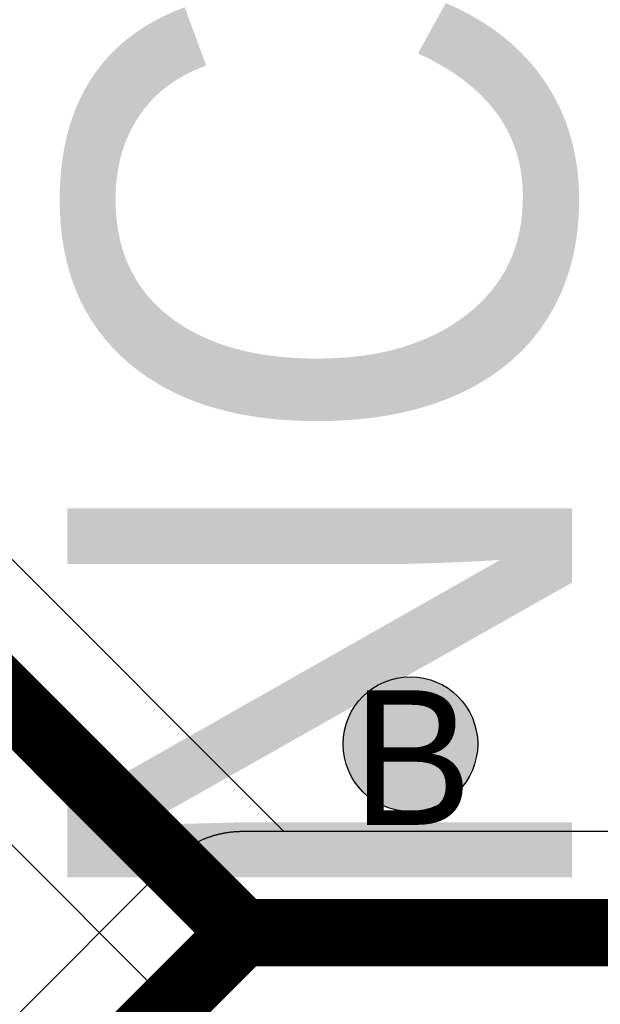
# Model space of a CAD drawing. Header units: millimetres. Extents: x -1.5 to 11.1, y -3 to 5.
# Tile 199 of 256: x 0.5919 to 0.6782, y 2.9644 to 3.1106. Entities that reach past the tile are written whole.
import ezdxf

# ---------------------------------------------------------------- set-up
doc = ezdxf.new("R2010")
doc.units = ezdxf.units.MM
doc.header["$MEASUREMENT"] = 0
for name, color, linetype, true_color in [('BottomLayer', 5, 'Continuous', 0x0000ff), ('DrillDrawing', 1, 'Continuous', 0xff0000), ('Metal_2', 7, 'Continuous', 0x7f0000), ('Metal_3', 7, 'Continuous', 0x3f7f00), ('TopLayer', 1, 'Continuous', 0xff0000), ('TopOverlay', 2, 'Continuous', 0xffff00)]:
    doc.layers.add(name, color=color, linetype=linetype, true_color=true_color)
doc.styles.add('textstyle606', font='txt')
doc.styles.add('textstyle91', font='txt')

msp = doc.modelspace()

# ---------------------------------------------------------------- hatches: boundary and pattern name
at = {"layer": 'BottomLayer', "true_color": 0x0000ff}
h = msp.add_hatch(color=5, dxfattribs=at)
edge = h.paths.add_edge_path(flags=0)
edge.add_arc((0.65, 3.003), 0.01, 0, 360)
at = {"layer": 'Metal_2', "true_color": 0x7f0000}
h = msp.add_hatch(color=16, dxfattribs=at)
edge = h.paths.add_edge_path(flags=0)
edge.add_arc((0.65, 3.003), 0.01, 0, 360)
at = {"layer": 'Metal_3', "true_color": 0x3f7f00}
h = msp.add_hatch(color=76, dxfattribs=at)
edge = h.paths.add_edge_path(flags=0)
edge.add_arc((0.65, 3.003), 0.01, 0, 360)
at = {"layer": 'TopLayer', "true_color": 0xff0000}
h = msp.add_hatch(color=1, dxfattribs=at)
edge = h.paths.add_edge_path(flags=0)
edge.add_arc((0.65, 3.003), 0.01, 0, 360)

# ---------------------------------------------------------------- linework, layer by layer
at = {"layer": 'BottomLayer', "color": 5, "true_color": 0x0000ff}
msp.add_circle((0.65, 3.003), 0.01, dxfattribs=at)
at = {"layer": 'Metal_2', "color": 16, "true_color": 0x7f0000}
msp.add_circle((0.65, 3.003), 0.01, dxfattribs=at)
at = {"layer": 'Metal_3'}
for p, q in [((0.63121, 2.99), (0.56996, 3.05125)), ((0.54875, 3.03004), (0.61439, 2.96439)), ((0.95, 2.99), (0.63121, 2.99)), ((0.61439, 2.96439), (0.61447, 2.96432))]:
    msp.add_line(p, q, dxfattribs=at)
for points in [[(0.55, 3.05, 0.01, 0.01, 0), (0.625, 2.975, 0.01, 0.01, 0)], [(0.625, 2.975, 0.01, 0.01, 0), (0.95, 2.975, 0.01, 0.01, 0)]]:
    msp.add_lwpolyline(points, format="xyseb", dxfattribs=at)
msp.add_lwpolyline([(0.6225, 2.975, 0.005, 0.005, 1), (0.6275, 2.975, 0.005, 0.005, 1)], format="xyseb", close=True, dxfattribs=at)
msp.add_lwpolyline([(0.6225, 2.975, 0.005, 0.005, 1), (0.6275, 2.975, 0.005, 0.005, 1)], format="xyseb", close=True, dxfattribs=at)
at = {"layer": 'Metal_3', "color": 76, "true_color": 0x3f7f00}
msp.add_circle((0.65, 3.003), 0.01, dxfattribs=at)
at = {"layer": 'TopLayer'}
for p, q in [((0.61896, 2.98873), (0.61886, 2.98869)), ((0.61906, 2.98877), (0.61896, 2.98873)), ((0.61916, 2.98882), (0.61906, 2.98877)), ((0.61926, 2.98886), (0.61916, 2.98882)), ((0.61936, 2.9889), (0.61926, 2.98886)), ((0.61946, 2.98894), (0.61936, 2.9889)), ((0.61956, 2.98898), (0.61946, 2.98894)), ((0.61967, 2.98902), (0.61956, 2.98898)), ((0.61977, 2.98906), (0.61967, 2.98902)), ((0.61987, 2.9891), (0.61977, 2.98906)), ((0.61997, 2.98913), (0.61987, 2.9891)), ((0.62008, 2.98917), (0.61997, 2.98913)), ((0.62018, 2.9892), (0.62008, 2.98917)), ((0.62028, 2.98924), (0.62018, 2.9892)), ((0.62039, 2.98927), (0.62028, 2.98924)), ((0.62049, 2.98931), (0.62039, 2.98927)), ((0.62059, 2.98934), (0.62049, 2.98931)), ((0.6207, 2.98937), (0.62059, 2.98934)), ((0.6208, 2.9894), (0.6207, 2.98937)), ((0.62091, 2.98943), (0.6208, 2.9894)), ((0.62101, 2.98946), (0.62091, 2.98943)), ((0.62112, 2.98949), (0.62101, 2.98946)), ((0.62122, 2.98952), (0.62112, 2.98949)), ((0.62133, 2.98954), (0.62122, 2.98952)), ((0.62143, 2.98957), (0.62133, 2.98954)), ((0.62148, 2.98958), (0.62143, 2.98957)), ((0.62154, 2.9896), (0.62148, 2.98958)), ((0.62165, 2.98962), (0.62154, 2.9896)), ((0.62175, 2.98964), (0.62165, 2.98962)), ((0.62186, 2.98967), (0.62175, 2.98964)), ((0.62197, 2.98969), (0.62186, 2.98967)), ((0.62207, 2.98971), (0.62197, 2.98969)), ((0.62218, 2.98973), (0.62207, 2.98971)), ((0.62229, 2.98975), (0.62218, 2.98973)), ((0.6224, 2.98977), (0.62229, 2.98975)), ((0.6225, 2.98979), (0.6224, 2.98977)), ((0.62261, 2.98981), (0.6225, 2.98979)), ((0.62272, 2.98983), (0.62261, 2.98981)), ((0.62283, 2.98984), (0.62272, 2.98983)), ((0.62293, 2.98986), (0.62283, 2.98984)), ((0.62304, 2.98987), (0.62293, 2.98986)), ((0.62315, 2.98989), (0.62304, 2.98987)), ((0.62326, 2.9899), (0.62315, 2.98989)), ((0.62337, 2.98991), (0.62326, 2.9899)), ((0.62348, 2.98992), (0.62337, 2.98991)), ((0.62358, 2.98993), (0.62348, 2.98992)), ((0.62369, 2.98994), (0.62358, 2.98993)), ((0.6238, 2.98995), (0.62369, 2.98994)), ((0.62391, 2.98996), (0.6238, 2.98995)), ((0.62402, 2.98997), (0.62391, 2.98996)), ((0.62413, 2.98997), (0.62402, 2.98997)), ((0.62424, 2.98998), (0.62413, 2.98997)), ((0.62435, 2.98999), (0.62424, 2.98998)), ((0.62445, 2.98999), (0.62435, 2.98999)), ((0.62456, 2.98999), (0.62445, 2.98999)), ((0.62467, 2.99), (0.62456, 2.98999)), ((0.62478, 2.99), (0.62467, 2.99)), ((0.62489, 2.99), (0.62478, 2.99)), ((0.625, 2.99), (0.62489, 2.99)), ((0.9, 2.99), (0.625, 2.99)), ((0.6164, 2.98729), (0.61631, 2.98722)), ((0.61649, 2.98735), (0.6164, 2.98729)), ((0.61658, 2.98741), (0.61649, 2.98735)), ((0.61667, 2.98747), (0.61658, 2.98741)), ((0.61676, 2.98753), (0.61667, 2.98747)), ((0.61685, 2.98759), (0.61676, 2.98753)), ((0.61694, 2.98765), (0.61685, 2.98759)), ((0.61703, 2.98771), (0.61694, 2.98765)), ((0.61713, 2.98777), (0.61703, 2.98771)), ((0.61722, 2.98782), (0.61713, 2.98777)), ((0.61731, 2.98788), (0.61722, 2.98782)), ((0.61741, 2.98794), (0.61731, 2.98788)), ((0.6175, 2.98799), (0.61741, 2.98794)), ((0.61759, 2.98804), (0.6175, 2.98799)), ((0.61769, 2.9881), (0.61759, 2.98804)), ((0.61779, 2.98815), (0.61769, 2.9881)), ((0.61788, 2.9882), (0.61779, 2.98815)), ((0.61798, 2.98825), (0.61788, 2.9882)), ((0.61804, 2.98829), (0.61798, 2.98825)), ((0.61807, 2.98831), (0.61804, 2.98829)), ((0.61817, 2.98836), (0.61807, 2.98831)), ((0.61827, 2.9884), (0.61817, 2.98836)), ((0.61837, 2.98845), (0.61827, 2.9884)), ((0.61846, 2.9885), (0.61837, 2.98845)), ((0.61856, 2.98855), (0.61846, 2.9885)), ((0.61866, 2.98859), (0.61856, 2.98855)), ((0.61876, 2.98864), (0.61866, 2.98859)), ((0.61886, 2.98869), (0.61876, 2.98864)), ((0.61463, 2.98584), (0.61455, 2.98576)), ((0.61471, 2.98591), (0.61463, 2.98584)), ((0.61479, 2.98599), (0.61471, 2.98591)), ((0.61487, 2.98606), (0.61479, 2.98599)), ((0.61495, 2.98613), (0.61487, 2.98606)), ((0.61503, 2.98621), (0.61495, 2.98613)), ((0.61511, 2.98628), (0.61503, 2.98621)), ((0.61519, 2.98635), (0.61511, 2.98628)), ((0.61527, 2.98642), (0.61519, 2.98635)), ((0.61536, 2.98649), (0.61527, 2.98642)), ((0.61544, 2.98656), (0.61536, 2.98649)), ((0.61553, 2.98663), (0.61544, 2.98656)), ((0.61561, 2.9867), (0.61553, 2.98663)), ((0.6157, 2.98677), (0.61561, 2.9867)), ((0.61578, 2.98683), (0.6157, 2.98677)), ((0.61587, 2.9869), (0.61578, 2.98683)), ((0.61596, 2.98697), (0.61587, 2.9869)), ((0.61604, 2.98703), (0.61596, 2.98697)), ((0.61613, 2.9871), (0.61604, 2.98703)), ((0.61622, 2.98716), (0.61613, 2.9871)), ((0.61631, 2.98722), (0.61622, 2.98716)), ((0.61439, 2.98561), (0.56751, 2.93872)), ((0.61447, 2.98568), (0.61439, 2.98561)), ((0.61455, 2.98576), (0.61447, 2.98568))]:
    msp.add_line(p, q, dxfattribs=at)
for points in [[(0.55, 2.9, 0.01, 0.01, 0), (0.625, 2.975, 0.01, 0.01, 0)], [(0.625, 2.975, 0.01, 0.01, 0), (0.91728, 2.975, 0.01, 0.01, 0)]]:
    msp.add_lwpolyline(points, format="xyseb", dxfattribs=at)
msp.add_lwpolyline([(0.6225, 2.975, 0.005, 0.005, 1), (0.6275, 2.975, 0.005, 0.005, 1)], format="xyseb", close=True, dxfattribs=at)
msp.add_lwpolyline([(0.6225, 2.975, 0.005, 0.005, 1), (0.6275, 2.975, 0.005, 0.005, 1)], format="xyseb", close=True, dxfattribs=at)
at = {"layer": 'TopLayer', "color": 1, "true_color": 0xff0000}
msp.add_circle((0.65, 3.003), 0.01, dxfattribs=at)

# ---------------------------------------------------------------- texts
at = {"layer": 'DrillDrawing', "style": 'textstyle606'}
msp.add_text('B', height=0.02, dxfattribs=at).set_placement((0.64134, 2.991))
at = {"layer": 'TopOverlay', "style": 'textstyle91'}
msp.add_text('NC', height=0.075, rotation=90, dxfattribs=at).set_placement((0.67401, 2.975))

doc.saveas('drawing.dxf')
